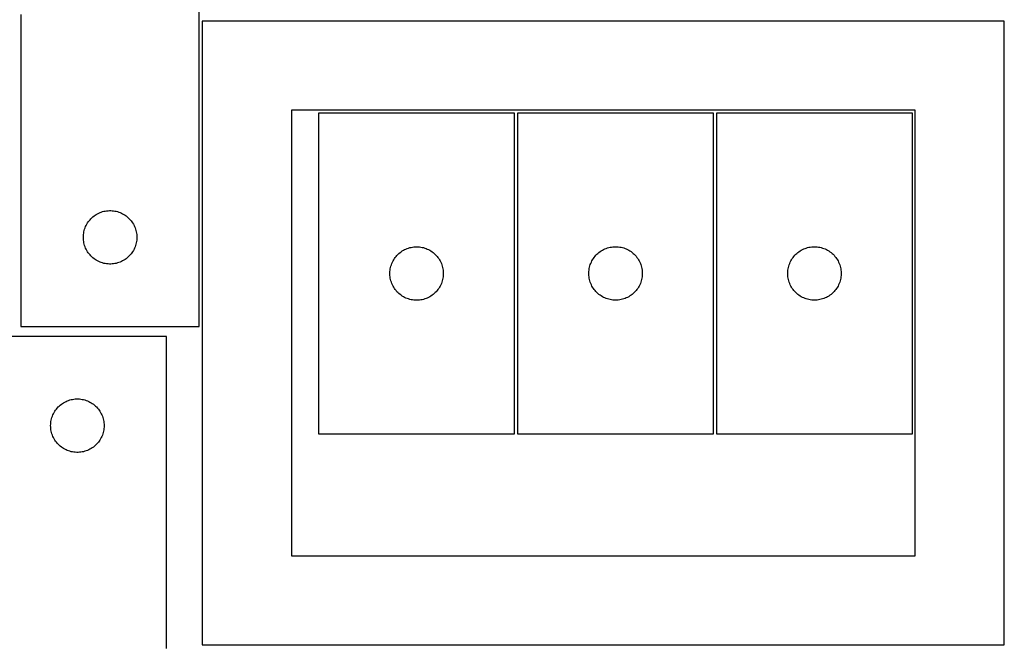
# Model space of a CAD drawing. Header units: millimetres. Extents: x 7 to 1493, y 7 to 2993.
# Tile 12 of 14: x 909 to 1462, y 2110 to 2462. Entities that reach past the tile are written whole.
import ezdxf

# ---------------------------------------------------------------- set-up
doc = ezdxf.new("R2010")
doc.units = ezdxf.units.MM
doc.layers.add('CUT', color=7, linetype='CONTINUOUS', true_color=0x000000)

msp = doc.modelspace()

# ---------------------------------------------------------------- linework, layer by layer
at = {"layer": 'CUT'}
for p, q in [((1010.165126, 2289.935582), (1010.165126, 2539.935582)), ((910.165126, 2464.935582), (910.165126, 2289.935582)), ((1461.885566, 2461.236872), (1011.885566, 2461.236872)), ((1011.885566, 2461.236872), (1011.885566, 2111.236872)), ((1461.885566, 2111.236872), (1461.885566, 2461.236872)), ((1411.885566, 2411.236872), (1061.885566, 2411.236872)), ((1061.885566, 2411.236872), (1061.885566, 2161.236872)), ((1187.137978, 2409.631542), (1077.137978, 2409.631542)), ((1077.137978, 2409.631542), (1077.137978, 2229.631542)), ((1187.137978, 2229.631542), (1187.137978, 2409.631542)), ((1188.775821, 2409.676552), (1188.775821, 2229.676552)), ((1298.775821, 2409.676552), (1188.775821, 2409.676552)), ((1298.775821, 2229.676552), (1298.775821, 2409.676552)), ((1300.359058, 2409.656029), (1300.359058, 2229.656029)), ((1410.359058, 2409.656029), (1300.359058, 2409.656029)), ((1410.359058, 2229.656029), (1410.359058, 2409.656029)), ((1411.885566, 2161.236872), (1411.885566, 2411.236872)), ((953.115475, 2353.175764), (953.80641, 2353.521116)), ((953.80641, 2353.521116), (954.514208, 2353.830442)), ((954.514208, 2353.830442), (955.23699, 2354.102921)), ((955.23699, 2354.102921), (955.972842, 2354.337831)), ((955.972842, 2354.337831), (956.71981, 2354.534548)), ((956.71981, 2354.534548), (957.475915, 2354.692552)), ((957.475915, 2354.692552), (958.239151, 2354.811423)), ((958.239151, 2354.811423), (959.007494, 2354.890845)), ((959.007494, 2354.890845), (959.778907, 2354.930609)), ((959.778907, 2354.930609), (960.551345, 2354.930609)), ((960.551345, 2354.930609), (961.322758, 2354.890845)), ((961.322758, 2354.890845), (962.091102, 2354.811423)), ((962.091102, 2354.811423), (962.854338, 2354.692552)), ((962.854338, 2354.692552), (963.610442, 2354.534548)), ((963.610442, 2354.534548), (964.357411, 2354.337831)), ((964.357411, 2354.337831), (965.093262, 2354.102921)), ((965.093262, 2354.102921), (965.816045, 2353.830442)), ((965.816045, 2353.830442), (966.523842, 2353.521116)), ((966.523842, 2353.521116), (967.214777, 2353.175764)), ((947.110848, 2347.323803), (947.508493, 2347.986025)), ((947.508493, 2347.986025), (947.939701, 2348.626899)), ((947.939701, 2348.626899), (948.403329, 2349.244725)), ((948.403329, 2349.244725), (948.898147, 2349.837864)), ((948.898147, 2349.837864), (949.422843, 2350.404745)), ((949.422843, 2350.404745), (949.976026, 2350.943863)), ((949.976026, 2350.943863), (950.556228, 2351.453789)), ((950.556228, 2351.453789), (951.161912, 2351.933171)), ((951.161912, 2351.933171), (951.79147, 2352.380738)), ((951.79147, 2352.380738), (952.443234, 2352.795302)), ((952.443234, 2352.795302), (953.115475, 2353.175764)), ((967.214777, 2353.175764), (967.887018, 2352.795302)), ((967.887018, 2352.795302), (968.538782, 2352.380738)), ((968.538782, 2352.380738), (969.16834, 2351.933171)), ((969.16834, 2351.933171), (969.774024, 2351.453789)), ((969.774024, 2351.453789), (970.354226, 2350.943863)), ((970.354226, 2350.943863), (970.907409, 2350.404745)), ((970.907409, 2350.404745), (971.432105, 2349.837864)), ((971.432105, 2349.837864), (971.926923, 2349.244725)), ((971.926923, 2349.244725), (972.390551, 2348.626899)), ((972.390551, 2348.626899), (972.82176, 2347.986025)), ((972.82176, 2347.986025), (973.219405, 2347.323803)), ((945.343808, 2342.243941), (945.482291, 2343.003863)), ((945.482291, 2343.003863), (945.65971, 2343.755649)), ((945.65971, 2343.755649), (945.875595, 2344.497305)), ((945.875595, 2344.497305), (946.129374, 2345.226864)), ((946.129374, 2345.226864), (946.420373, 2345.942391)), ((946.420373, 2345.942391), (946.74782, 2346.641989)), ((946.74782, 2346.641989), (947.110848, 2347.323803)), ((973.219405, 2347.323803), (973.582432, 2346.641989)), ((973.582432, 2346.641989), (973.90988, 2345.942391)), ((973.90988, 2345.942391), (974.200878, 2345.226864)), ((974.200878, 2345.226864), (974.454657, 2344.497305)), ((974.454657, 2344.497305), (974.670542, 2343.755649)), ((974.670542, 2343.755649), (974.847961, 2343.003863)), ((974.847961, 2343.003863), (974.986445, 2342.243941)), ((945.165126, 2339.935582), (945.185015, 2340.707764)), ((945.185015, 2339.163401), (945.165126, 2339.935582)), ((945.185015, 2340.707764), (945.244628, 2341.477897)), ((945.244628, 2338.393267), (945.185015, 2339.163401)), ((945.244628, 2341.477897), (945.343808, 2342.243941)), ((945.343808, 2337.627224), (945.244628, 2338.393267)), ((945.482291, 2336.867301), (945.343808, 2337.627224)), ((945.65971, 2336.115516), (945.482291, 2336.867301)), ((974.847961, 2336.867301), (974.670542, 2336.115516)), ((974.986445, 2337.627224), (974.847961, 2336.867301)), ((974.986445, 2342.243941), (975.085624, 2341.477897)), ((975.085624, 2338.393267), (974.986445, 2337.627224)), ((975.085624, 2341.477897), (975.145238, 2340.707764)), ((975.145238, 2339.163401), (975.085624, 2338.393267)), ((975.145238, 2340.707764), (975.165126, 2339.935582)), ((975.165126, 2339.935582), (975.145238, 2339.163401)), ((945.875595, 2335.37386), (945.65971, 2336.115516)), ((946.129374, 2334.644301), (945.875595, 2335.37386)), ((946.420373, 2333.928774), (946.129374, 2334.644301)), ((946.74782, 2333.229176), (946.420373, 2333.928774)), ((947.110848, 2332.547361), (946.74782, 2333.229176)), ((947.508493, 2331.88514), (947.110848, 2332.547361)), ((947.939701, 2331.244266), (947.508493, 2331.88514)), ((972.82176, 2331.88514), (972.390551, 2331.244266)), ((973.219405, 2332.547361), (972.82176, 2331.88514)), ((973.582432, 2333.229176), (973.219405, 2332.547361)), ((973.90988, 2333.928774), (973.582432, 2333.229176)), ((974.200878, 2334.644301), (973.90988, 2333.928774)), ((974.454657, 2335.37386), (974.200878, 2334.644301)), ((974.670542, 2336.115516), (974.454657, 2335.37386)), ((1122.235696, 2330.898521), (1122.828836, 2331.393339)), ((1122.828836, 2331.393339), (1123.446662, 2331.856967)), ((1123.446662, 2331.856967), (1124.087535, 2332.288175)), ((1124.087535, 2332.288175), (1124.749757, 2332.68582)), ((1124.749757, 2332.68582), (1125.431571, 2333.048848)), ((1125.431571, 2333.048848), (1126.13117, 2333.376295)), ((1126.13117, 2333.376295), (1126.846697, 2333.667294)), ((1126.846697, 2333.667294), (1127.576256, 2333.921072)), ((1127.576256, 2333.921072), (1128.317911, 2334.136958)), ((1128.317911, 2334.136958), (1129.069697, 2334.314377)), ((1129.069697, 2334.314377), (1129.82962, 2334.45286)), ((1129.82962, 2334.45286), (1130.595663, 2334.55204)), ((1130.595663, 2334.55204), (1131.365797, 2334.611653)), ((1131.365797, 2334.611653), (1132.137978, 2334.631542)), ((1132.137978, 2334.631542), (1132.91016, 2334.611653)), ((1132.91016, 2334.611653), (1133.680293, 2334.55204)), ((1133.680293, 2334.55204), (1134.446337, 2334.45286)), ((1134.446337, 2334.45286), (1135.206259, 2334.314377)), ((1135.206259, 2334.314377), (1135.958045, 2334.136958)), ((1135.958045, 2334.136958), (1136.699701, 2333.921072)), ((1136.699701, 2333.921072), (1137.42926, 2333.667294)), ((1137.42926, 2333.667294), (1138.144787, 2333.376295)), ((1138.144787, 2333.376295), (1138.844385, 2333.048848)), ((1138.844385, 2333.048848), (1139.526199, 2332.68582)), ((1139.526199, 2332.68582), (1140.188421, 2332.288175)), ((1140.188421, 2332.288175), (1140.829295, 2331.856967)), ((1140.829295, 2331.856967), (1141.44712, 2331.393339)), ((1141.44712, 2331.393339), (1142.04026, 2330.898521)), ((1233.873539, 2330.943531), (1234.466679, 2331.438349)), ((1234.466679, 2331.438349), (1235.084505, 2331.901977)), ((1235.084505, 2331.901977), (1235.725378, 2332.333185)), ((1235.725378, 2332.333185), (1236.3876, 2332.730831)), ((1236.3876, 2332.730831), (1237.069414, 2333.093858)), ((1237.069414, 2333.093858), (1237.769013, 2333.421306)), ((1237.769013, 2333.421306), (1238.48454, 2333.712304)), ((1238.48454, 2333.712304), (1239.214099, 2333.966083)), ((1239.214099, 2333.966083), (1239.955754, 2334.181968)), ((1239.955754, 2334.181968), (1240.70754, 2334.359387)), ((1240.70754, 2334.359387), (1241.467462, 2334.49787)), ((1241.467462, 2334.49787), (1242.233506, 2334.59705)), ((1242.233506, 2334.59705), (1243.00364, 2334.656663)), ((1243.00364, 2334.656663), (1243.775821, 2334.676552)), ((1243.775821, 2334.676552), (1244.548002, 2334.656663)), ((1244.548002, 2334.656663), (1245.318136, 2334.59705)), ((1245.318136, 2334.59705), (1246.08418, 2334.49787)), ((1246.08418, 2334.49787), (1246.844102, 2334.359387)), ((1246.844102, 2334.359387), (1247.595888, 2334.181968)), ((1247.595888, 2334.181968), (1248.337544, 2333.966083)), ((1248.337544, 2333.966083), (1249.067102, 2333.712304)), ((1249.067102, 2333.712304), (1249.78263, 2333.421306)), ((1249.78263, 2333.421306), (1250.482228, 2333.093858)), ((1250.482228, 2333.093858), (1251.164042, 2332.730831)), ((1251.164042, 2332.730831), (1251.826264, 2332.333185)), ((1251.826264, 2332.333185), (1252.467138, 2331.901977)), ((1252.467138, 2331.901977), (1253.084963, 2331.438349)), ((1253.084963, 2331.438349), (1253.678103, 2330.943531)), ((1345.456776, 2330.923008), (1346.049916, 2331.417826)), ((1346.049916, 2331.417826), (1346.667741, 2331.881454)), ((1346.667741, 2331.881454), (1347.308615, 2332.312662)), ((1347.308615, 2332.312662), (1347.970837, 2332.710308)), ((1347.970837, 2332.710308), (1348.652651, 2333.073335)), ((1348.652651, 2333.073335), (1349.352249, 2333.400783)), ((1349.352249, 2333.400783), (1350.067777, 2333.691781)), ((1350.067777, 2333.691781), (1350.797335, 2333.94556)), ((1350.797335, 2333.94556), (1351.538991, 2334.161445)), ((1351.538991, 2334.161445), (1352.290777, 2334.338864)), ((1352.290777, 2334.338864), (1353.050699, 2334.477347)), ((1353.050699, 2334.477347), (1353.816743, 2334.576527)), ((1353.816743, 2334.576527), (1354.586877, 2334.63614)), ((1354.586877, 2334.63614), (1355.359058, 2334.656029)), ((1355.359058, 2334.656029), (1356.131239, 2334.63614)), ((1356.131239, 2334.63614), (1356.901373, 2334.576527)), ((1356.901373, 2334.576527), (1357.667416, 2334.477347)), ((1357.667416, 2334.477347), (1358.427339, 2334.338864)), ((1358.427339, 2334.338864), (1359.179125, 2334.161445)), ((1359.179125, 2334.161445), (1359.92078, 2333.94556)), ((1359.92078, 2333.94556), (1360.650339, 2333.691781)), ((1360.650339, 2333.691781), (1361.365866, 2333.400783)), ((1361.365866, 2333.400783), (1362.065465, 2333.073335)), ((1362.065465, 2333.073335), (1362.747279, 2332.710308)), ((1362.747279, 2332.710308), (1363.409501, 2332.312662)), ((1363.409501, 2332.312662), (1364.050374, 2331.881454)), ((1364.050374, 2331.881454), (1364.6682, 2331.417826)), ((1364.6682, 2331.417826), (1365.26134, 2330.923008)), ((948.403329, 2330.62644), (947.939701, 2331.244266)), ((948.898147, 2330.033301), (948.403329, 2330.62644)), ((949.422843, 2329.46642), (948.898147, 2330.033301)), ((949.976026, 2328.927302), (949.422843, 2329.46642)), ((950.556228, 2328.417376), (949.976026, 2328.927302)), ((951.161912, 2327.937994), (950.556228, 2328.417376)), ((951.79147, 2327.490427), (951.161912, 2327.937994)), ((952.443234, 2327.075863), (951.79147, 2327.490427)), ((953.115475, 2326.6954), (952.443234, 2327.075863)), ((953.80641, 2326.350048), (953.115475, 2326.6954)), ((954.514208, 2326.040723), (953.80641, 2326.350048)), ((955.23699, 2325.768244), (954.514208, 2326.040723)), ((965.816045, 2326.040723), (965.093262, 2325.768244)), ((966.523842, 2326.350048), (965.816045, 2326.040723)), ((967.214777, 2326.6954), (966.523842, 2326.350048)), ((967.887018, 2327.075863), (967.214777, 2326.6954)), ((968.538782, 2327.490427), (967.887018, 2327.075863)), ((969.16834, 2327.937994), (968.538782, 2327.490427)), ((969.774024, 2328.417376), (969.16834, 2327.937994)), ((970.354226, 2328.927302), (969.774024, 2328.417376)), ((970.907409, 2329.46642), (970.354226, 2328.927302)), ((971.432105, 2330.033301), (970.907409, 2329.46642)), ((971.926923, 2330.62644), (971.432105, 2330.033301)), ((972.390551, 2331.244266), (971.926923, 2330.62644)), ((1118.243119, 2325.28246), (1118.552444, 2325.990258)), ((1118.552444, 2325.990258), (1118.897796, 2326.681193)), ((1118.897796, 2326.681193), (1119.278259, 2327.353434)), ((1119.278259, 2327.353434), (1119.692823, 2328.005197)), ((1119.692823, 2328.005197), (1120.14039, 2328.634756)), ((1120.14039, 2328.634756), (1120.619772, 2329.240439)), ((1120.619772, 2329.240439), (1121.129698, 2329.820642)), ((1121.129698, 2329.820642), (1121.668816, 2330.373824)), ((1121.668816, 2330.373824), (1122.235696, 2330.898521)), ((1142.04026, 2330.898521), (1142.607141, 2330.373824)), ((1142.607141, 2330.373824), (1143.146259, 2329.820642)), ((1143.146259, 2329.820642), (1143.656185, 2329.240439)), ((1143.656185, 2329.240439), (1144.135567, 2328.634756)), ((1144.135567, 2328.634756), (1144.583133, 2328.005197)), ((1144.583133, 2328.005197), (1144.997698, 2327.353434)), ((1144.997698, 2327.353434), (1145.37816, 2326.681193)), ((1145.37816, 2326.681193), (1145.723512, 2325.990258)), ((1145.723512, 2325.990258), (1146.032838, 2325.28246)), ((1229.880962, 2325.32747), (1230.190287, 2326.035268)), ((1230.190287, 2326.035268), (1230.535639, 2326.726203)), ((1230.535639, 2326.726203), (1230.916102, 2327.398444)), ((1230.916102, 2327.398444), (1231.330666, 2328.050208)), ((1231.330666, 2328.050208), (1231.778232, 2328.679766)), ((1231.778232, 2328.679766), (1232.257614, 2329.28545)), ((1232.257614, 2329.28545), (1232.767541, 2329.865652)), ((1232.767541, 2329.865652), (1233.306659, 2330.418835)), ((1233.306659, 2330.418835), (1233.873539, 2330.943531)), ((1253.678103, 2330.943531), (1254.244983, 2330.418835)), ((1254.244983, 2330.418835), (1254.784102, 2329.865652)), ((1254.784102, 2329.865652), (1255.294028, 2329.28545)), ((1255.294028, 2329.28545), (1255.77341, 2328.679766)), ((1255.77341, 2328.679766), (1256.220976, 2328.050208)), ((1256.220976, 2328.050208), (1256.635541, 2327.398444)), ((1256.635541, 2327.398444), (1257.016003, 2326.726203)), ((1257.016003, 2326.726203), (1257.361355, 2326.035268)), ((1257.361355, 2326.035268), (1257.670681, 2325.32747)), ((1341.464198, 2325.306947), (1341.773524, 2326.014745)), ((1341.773524, 2326.014745), (1342.118876, 2326.70568)), ((1342.118876, 2326.70568), (1342.499338, 2327.377921)), ((1342.499338, 2327.377921), (1342.913903, 2328.029685)), ((1342.913903, 2328.029685), (1343.361469, 2328.659243)), ((1343.361469, 2328.659243), (1343.840851, 2329.264927)), ((1343.840851, 2329.264927), (1344.350777, 2329.845129)), ((1344.350777, 2329.845129), (1344.889896, 2330.398312)), ((1344.889896, 2330.398312), (1345.456776, 2330.923008)), ((1365.26134, 2330.923008), (1365.82822, 2330.398312)), ((1365.82822, 2330.398312), (1366.367338, 2329.845129)), ((1366.367338, 2329.845129), (1366.877265, 2329.264927)), ((1366.877265, 2329.264927), (1367.356647, 2328.659243)), ((1367.356647, 2328.659243), (1367.804213, 2328.029685)), ((1367.804213, 2328.029685), (1368.218777, 2327.377921)), ((1368.218777, 2327.377921), (1368.59924, 2326.70568)), ((1368.59924, 2326.70568), (1368.944592, 2326.014745)), ((1368.944592, 2326.014745), (1369.253917, 2325.306947)), ((955.972842, 2325.533334), (955.23699, 2325.768244)), ((956.71981, 2325.336617), (955.972842, 2325.533334)), ((957.475915, 2325.178613), (956.71981, 2325.336617)), ((958.239151, 2325.059742), (957.475915, 2325.178613)), ((959.007494, 2324.98032), (958.239151, 2325.059742)), ((959.778907, 2324.940555), (959.007494, 2324.98032)), ((960.551345, 2324.940555), (959.778907, 2324.940555)), ((961.322758, 2324.98032), (960.551345, 2324.940555)), ((962.091102, 2325.059742), (961.322758, 2324.98032)), ((962.854338, 2325.178613), (962.091102, 2325.059742)), ((963.610442, 2325.336617), (962.854338, 2325.178613)), ((964.357411, 2325.533334), (963.610442, 2325.336617)), ((965.093262, 2325.768244), (964.357411, 2325.533334)), ((1117.142951, 2320.01776), (1117.182715, 2320.789174)), ((1117.182715, 2320.789174), (1117.262138, 2321.557517)), ((1117.262138, 2321.557517), (1117.381009, 2322.320753)), ((1117.381009, 2322.320753), (1117.539013, 2323.076858)), ((1117.539013, 2323.076858), (1117.73573, 2323.823826)), ((1117.73573, 2323.823826), (1117.97064, 2324.559677)), ((1117.97064, 2324.559677), (1118.243119, 2325.28246)), ((1146.032838, 2325.28246), (1146.305317, 2324.559677)), ((1146.305317, 2324.559677), (1146.540226, 2323.823826)), ((1146.540226, 2323.823826), (1146.736944, 2323.076858)), ((1146.736944, 2323.076858), (1146.894948, 2322.320753)), ((1146.894948, 2322.320753), (1147.013818, 2321.557517)), ((1147.013818, 2321.557517), (1147.093241, 2320.789174)), ((1147.093241, 2320.789174), (1147.133005, 2320.01776)), ((1228.780794, 2320.062771), (1228.820558, 2320.834184)), ((1228.820558, 2320.834184), (1228.899981, 2321.602527)), ((1228.899981, 2321.602527), (1229.018852, 2322.365763)), ((1229.018852, 2322.365763), (1229.176856, 2323.121868)), ((1229.176856, 2323.121868), (1229.373573, 2323.868837)), ((1229.373573, 2323.868837), (1229.608483, 2324.604688)), ((1229.608483, 2324.604688), (1229.880962, 2325.32747)), ((1257.670681, 2325.32747), (1257.94316, 2324.604688)), ((1257.94316, 2324.604688), (1258.178069, 2323.868837)), ((1258.178069, 2323.868837), (1258.374787, 2323.121868)), ((1258.374787, 2323.121868), (1258.53279, 2322.365763)), ((1258.53279, 2322.365763), (1258.651661, 2321.602527)), ((1258.651661, 2321.602527), (1258.731084, 2320.834184)), ((1258.731084, 2320.834184), (1258.770848, 2320.062771)), ((1340.364031, 2320.042248), (1340.403795, 2320.813661)), ((1340.403795, 2320.813661), (1340.483218, 2321.582004)), ((1340.483218, 2321.582004), (1340.602089, 2322.34524)), ((1340.602089, 2322.34524), (1340.760092, 2323.101345)), ((1340.760092, 2323.101345), (1340.95681, 2323.848313)), ((1340.95681, 2323.848313), (1341.191719, 2324.584165)), ((1341.191719, 2324.584165), (1341.464198, 2325.306947)), ((1369.253917, 2325.306947), (1369.526396, 2324.584165)), ((1369.526396, 2324.584165), (1369.761306, 2323.848313)), ((1369.761306, 2323.848313), (1369.958023, 2323.101345)), ((1369.958023, 2323.101345), (1370.116027, 2322.34524)), ((1370.116027, 2322.34524), (1370.234898, 2321.582004)), ((1370.234898, 2321.582004), (1370.314321, 2320.813661)), ((1370.314321, 2320.813661), (1370.354085, 2320.042248)), ((1117.142951, 2319.245323), (1117.142951, 2320.01776)), ((1117.182715, 2318.47391), (1117.142951, 2319.245323)), ((1117.262138, 2317.705566), (1117.182715, 2318.47391)), ((1117.381009, 2316.94233), (1117.262138, 2317.705566)), ((1117.539013, 2316.186226), (1117.381009, 2316.94233)), ((1117.73573, 2315.439257), (1117.539013, 2316.186226)), ((1117.97064, 2314.703406), (1117.73573, 2315.439257)), ((1146.540226, 2315.439257), (1146.305317, 2314.703406)), ((1146.736944, 2316.186226), (1146.540226, 2315.439257)), ((1146.894948, 2316.94233), (1146.736944, 2316.186226)), ((1147.013818, 2317.705566), (1146.894948, 2316.94233)), ((1147.093241, 2318.47391), (1147.013818, 2317.705566)), ((1147.133005, 2319.245323), (1147.093241, 2318.47391)), ((1147.133005, 2320.01776), (1147.133005, 2319.245323)), ((1228.780794, 2319.290333), (1228.780794, 2320.062771)), ((1228.820558, 2318.51892), (1228.780794, 2319.290333)), ((1228.899981, 2317.750577), (1228.820558, 2318.51892)), ((1229.018852, 2316.987341), (1228.899981, 2317.750577)), ((1229.176856, 2316.231236), (1229.018852, 2316.987341)), ((1229.373573, 2315.484268), (1229.176856, 2316.231236)), ((1229.608483, 2314.748416), (1229.373573, 2315.484268)), ((1229.880962, 2314.025634), (1229.608483, 2314.748416)), ((1257.94316, 2314.748416), (1257.670681, 2314.025634)), ((1258.178069, 2315.484268), (1257.94316, 2314.748416)), ((1258.374787, 2316.231236), (1258.178069, 2315.484268)), ((1258.53279, 2316.987341), (1258.374787, 2316.231236)), ((1258.651661, 2317.750577), (1258.53279, 2316.987341)), ((1258.731084, 2318.51892), (1258.651661, 2317.750577)), ((1258.770848, 2319.290333), (1258.731084, 2318.51892)), ((1258.770848, 2320.062771), (1258.770848, 2319.290333)), ((1340.364031, 2319.26981), (1340.364031, 2320.042248)), ((1340.403795, 2318.498397), (1340.364031, 2319.26981)), ((1340.483218, 2317.730054), (1340.403795, 2318.498397)), ((1340.602089, 2316.966818), (1340.483218, 2317.730054)), ((1340.760092, 2316.210713), (1340.602089, 2316.966818)), ((1340.95681, 2315.463744), (1340.760092, 2316.210713)), ((1341.191719, 2314.727893), (1340.95681, 2315.463744)), ((1369.761306, 2315.463744), (1369.526396, 2314.727893)), ((1369.958023, 2316.210713), (1369.761306, 2315.463744)), ((1370.116027, 2316.966818), (1369.958023, 2316.210713)), ((1370.234898, 2317.730054), (1370.116027, 2316.966818)), ((1370.314321, 2318.498397), (1370.234898, 2317.730054)), ((1370.354085, 2319.26981), (1370.314321, 2318.498397)), ((1370.354085, 2320.042248), (1370.354085, 2319.26981)), ((1118.243119, 2313.980623), (1117.97064, 2314.703406)), ((1118.552444, 2313.272826), (1118.243119, 2313.980623)), ((1118.897796, 2312.581891), (1118.552444, 2313.272826)), ((1119.278259, 2311.90965), (1118.897796, 2312.581891)), ((1119.692823, 2311.257886), (1119.278259, 2311.90965)), ((1120.14039, 2310.628327), (1119.692823, 2311.257886)), ((1120.619772, 2310.022644), (1120.14039, 2310.628327)), ((1121.129698, 2309.442442), (1120.619772, 2310.022644)), ((1121.668816, 2308.889259), (1121.129698, 2309.442442)), ((1143.146259, 2309.442442), (1142.607141, 2308.889259)), ((1143.656185, 2310.022644), (1143.146259, 2309.442442)), ((1144.135567, 2310.628327), (1143.656185, 2310.022644)), ((1144.583133, 2311.257886), (1144.135567, 2310.628327)), ((1144.997698, 2311.90965), (1144.583133, 2311.257886)), ((1145.37816, 2312.581891), (1144.997698, 2311.90965)), ((1145.723512, 2313.272826), (1145.37816, 2312.581891)), ((1146.032838, 2313.980623), (1145.723512, 2313.272826)), ((1146.305317, 2314.703406), (1146.032838, 2313.980623)), ((1230.190287, 2313.317836), (1229.880962, 2314.025634)), ((1230.535639, 2312.626901), (1230.190287, 2313.317836)), ((1230.916102, 2311.95466), (1230.535639, 2312.626901)), ((1231.330666, 2311.302896), (1230.916102, 2311.95466)), ((1231.778232, 2310.673338), (1231.330666, 2311.302896)), ((1232.257614, 2310.067654), (1231.778232, 2310.673338)), ((1232.767541, 2309.487452), (1232.257614, 2310.067654)), ((1233.306659, 2308.934269), (1232.767541, 2309.487452)), ((1254.784102, 2309.487452), (1254.244983, 2308.934269)), ((1255.294028, 2310.067654), (1254.784102, 2309.487452)), ((1255.77341, 2310.673338), (1255.294028, 2310.067654)), ((1256.220976, 2311.302896), (1255.77341, 2310.673338)), ((1256.635541, 2311.95466), (1256.220976, 2311.302896)), ((1257.016003, 2312.626901), (1256.635541, 2311.95466)), ((1257.361355, 2313.317836), (1257.016003, 2312.626901)), ((1257.670681, 2314.025634), (1257.361355, 2313.317836)), ((1341.464198, 2314.005111), (1341.191719, 2314.727893)), ((1341.773524, 2313.297313), (1341.464198, 2314.005111)), ((1342.118876, 2312.606378), (1341.773524, 2313.297313)), ((1342.499338, 2311.934137), (1342.118876, 2312.606378)), ((1342.913903, 2311.282373), (1342.499338, 2311.934137)), ((1343.361469, 2310.652815), (1342.913903, 2311.282373)), ((1343.840851, 2310.047131), (1343.361469, 2310.652815)), ((1344.350777, 2309.466929), (1343.840851, 2310.047131)), ((1344.889896, 2308.913746), (1344.350777, 2309.466929)), ((1366.367338, 2309.466929), (1365.82822, 2308.913746)), ((1366.877265, 2310.047131), (1366.367338, 2309.466929)), ((1367.356647, 2310.652815), (1366.877265, 2310.047131)), ((1367.804213, 2311.282373), (1367.356647, 2310.652815)), ((1368.218777, 2311.934137), (1367.804213, 2311.282373)), ((1368.59924, 2312.606378), (1368.218777, 2311.934137)), ((1368.944592, 2313.297313), (1368.59924, 2312.606378)), ((1369.253917, 2314.005111), (1368.944592, 2313.297313)), ((1369.526396, 2314.727893), (1369.253917, 2314.005111)), ((1122.235696, 2308.364563), (1121.668816, 2308.889259)), ((1122.828836, 2307.869745), (1122.235696, 2308.364563)), ((1123.446662, 2307.406117), (1122.828836, 2307.869745)), ((1124.087535, 2306.974908), (1123.446662, 2307.406117)), ((1124.749757, 2306.577263), (1124.087535, 2306.974908)), ((1125.431571, 2306.214235), (1124.749757, 2306.577263)), ((1126.13117, 2305.886788), (1125.431571, 2306.214235)), ((1126.846697, 2305.595789), (1126.13117, 2305.886788)), ((1127.576256, 2305.342011), (1126.846697, 2305.595789)), ((1128.317911, 2305.126126), (1127.576256, 2305.342011)), ((1129.069697, 2304.948706), (1128.317911, 2305.126126)), ((1129.82962, 2304.810223), (1129.069697, 2304.948706)), ((1130.595663, 2304.711044), (1129.82962, 2304.810223)), ((1131.365797, 2304.65143), (1130.595663, 2304.711044)), ((1132.137978, 2304.631542), (1131.365797, 2304.65143)), ((1132.91016, 2304.65143), (1132.137978, 2304.631542)), ((1133.680293, 2304.711044), (1132.91016, 2304.65143)), ((1134.446337, 2304.810223), (1133.680293, 2304.711044)), ((1135.206259, 2304.948706), (1134.446337, 2304.810223)), ((1135.958045, 2305.126126), (1135.206259, 2304.948706)), ((1136.699701, 2305.342011), (1135.958045, 2305.126126)), ((1137.42926, 2305.595789), (1136.699701, 2305.342011)), ((1138.144787, 2305.886788), (1137.42926, 2305.595789)), ((1138.844385, 2306.214235), (1138.144787, 2305.886788)), ((1139.526199, 2306.577263), (1138.844385, 2306.214235)), ((1140.188421, 2306.974908), (1139.526199, 2306.577263)), ((1140.829295, 2307.406117), (1140.188421, 2306.974908)), ((1141.44712, 2307.869745), (1140.829295, 2307.406117)), ((1142.04026, 2308.364563), (1141.44712, 2307.869745)), ((1142.607141, 2308.889259), (1142.04026, 2308.364563)), ((1233.873539, 2308.409573), (1233.306659, 2308.934269)), ((1234.466679, 2307.914755), (1233.873539, 2308.409573)), ((1235.084505, 2307.451127), (1234.466679, 2307.914755)), ((1235.725378, 2307.019919), (1235.084505, 2307.451127)), ((1236.3876, 2306.622273), (1235.725378, 2307.019919)), ((1237.069414, 2306.259246), (1236.3876, 2306.622273)), ((1237.769013, 2305.931798), (1237.069414, 2306.259246)), ((1238.48454, 2305.6408), (1237.769013, 2305.931798)), ((1239.214099, 2305.387021), (1238.48454, 2305.6408)), ((1239.955754, 2305.171136), (1239.214099, 2305.387021)), ((1240.70754, 2304.993717), (1239.955754, 2305.171136)), ((1241.467462, 2304.855234), (1240.70754, 2304.993717)), ((1242.233506, 2304.756054), (1241.467462, 2304.855234)), ((1243.00364, 2304.696441), (1242.233506, 2304.756054)), ((1243.775821, 2304.676552), (1243.00364, 2304.696441)), ((1244.548002, 2304.696441), (1243.775821, 2304.676552)), ((1245.318136, 2304.756054), (1244.548002, 2304.696441)), ((1246.08418, 2304.855234), (1245.318136, 2304.756054)), ((1246.844102, 2304.993717), (1246.08418, 2304.855234)), ((1247.595888, 2305.171136), (1246.844102, 2304.993717)), ((1248.337544, 2305.387021), (1247.595888, 2305.171136)), ((1249.067102, 2305.6408), (1248.337544, 2305.387021)), ((1249.78263, 2305.931798), (1249.067102, 2305.6408)), ((1250.482228, 2306.259246), (1249.78263, 2305.931798)), ((1251.164042, 2306.622273), (1250.482228, 2306.259246)), ((1251.826264, 2307.019919), (1251.164042, 2306.622273)), ((1252.467138, 2307.451127), (1251.826264, 2307.019919)), ((1253.084963, 2307.914755), (1252.467138, 2307.451127)), ((1253.678103, 2308.409573), (1253.084963, 2307.914755)), ((1254.244983, 2308.934269), (1253.678103, 2308.409573)), ((1345.456776, 2308.38905), (1344.889896, 2308.913746)), ((1346.049916, 2307.894232), (1345.456776, 2308.38905)), ((1346.667741, 2307.430604), (1346.049916, 2307.894232)), ((1347.308615, 2306.999396), (1346.667741, 2307.430604)), ((1347.970837, 2306.60175), (1347.308615, 2306.999396)), ((1348.652651, 2306.238723), (1347.970837, 2306.60175)), ((1349.352249, 2305.911275), (1348.652651, 2306.238723)), ((1350.067777, 2305.620277), (1349.352249, 2305.911275)), ((1350.797335, 2305.366498), (1350.067777, 2305.620277)), ((1351.538991, 2305.150613), (1350.797335, 2305.366498)), ((1352.290777, 2304.973194), (1351.538991, 2305.150613)), ((1353.050699, 2304.834711), (1352.290777, 2304.973194)), ((1353.816743, 2304.735531), (1353.050699, 2304.834711)), ((1354.586877, 2304.675918), (1353.816743, 2304.735531)), ((1355.359058, 2304.656029), (1354.586877, 2304.675918)), ((1356.131239, 2304.675918), (1355.359058, 2304.656029)), ((1356.901373, 2304.735531), (1356.131239, 2304.675918)), ((1357.667416, 2304.834711), (1356.901373, 2304.735531)), ((1358.427339, 2304.973194), (1357.667416, 2304.834711)), ((1359.179125, 2305.150613), (1358.427339, 2304.973194)), ((1359.92078, 2305.366498), (1359.179125, 2305.150613)), ((1360.650339, 2305.620277), (1359.92078, 2305.366498)), ((1361.365866, 2305.911275), (1360.650339, 2305.620277)), ((1362.065465, 2306.238723), (1361.365866, 2305.911275)), ((1362.747279, 2306.60175), (1362.065465, 2306.238723)), ((1363.409501, 2306.999396), (1362.747279, 2306.60175)), ((1364.050374, 2307.430604), (1363.409501, 2306.999396)), ((1364.6682, 2307.894232), (1364.050374, 2307.430604)), ((1365.26134, 2308.38905), (1364.6682, 2307.894232)), ((1365.82822, 2308.913746), (1365.26134, 2308.38905)), ((910.165126, 2289.935582), (1010.165126, 2289.935582)), ((991.818665, 2284.276397), (891.818665, 2284.276397)), ((991.818665, 2109.276397), (991.818665, 2284.276397)), ((936.167747, 2248.171256), (936.89053, 2248.443735)), ((936.89053, 2248.443735), (937.626381, 2248.678645)), ((937.626381, 2248.678645), (938.373349, 2248.875362)), ((938.373349, 2248.875362), (939.129454, 2249.033366)), ((939.129454, 2249.033366), (939.89269, 2249.152237)), ((939.89269, 2249.152237), (940.661033, 2249.23166)), ((940.661033, 2249.23166), (941.432447, 2249.271424)), ((941.432447, 2249.271424), (942.204884, 2249.271424)), ((942.204884, 2249.271424), (942.976297, 2249.23166)), ((942.976297, 2249.23166), (943.744641, 2249.152237)), ((943.744641, 2249.152237), (944.507877, 2249.033366)), ((944.507877, 2249.033366), (945.263981, 2248.875362)), ((945.263981, 2248.875362), (946.01095, 2248.678645)), ((946.01095, 2248.678645), (946.746801, 2248.443735)), ((946.746801, 2248.443735), (947.469584, 2248.171256)), ((929.162032, 2242.32684), (929.59324, 2242.967713)), ((929.59324, 2242.967713), (930.056868, 2243.585539)), ((930.056868, 2243.585539), (930.551686, 2244.178679)), ((930.551686, 2244.178679), (931.076382, 2244.745559)), ((931.076382, 2244.745559), (931.629565, 2245.284677)), ((931.629565, 2245.284677), (932.209768, 2245.794604)), ((932.209768, 2245.794604), (932.815451, 2246.273986)), ((932.815451, 2246.273986), (933.445009, 2246.721552)), ((933.445009, 2246.721552), (934.096773, 2247.136116)), ((934.096773, 2247.136116), (934.769014, 2247.516579)), ((934.769014, 2247.516579), (935.459949, 2247.861931)), ((935.459949, 2247.861931), (936.167747, 2248.171256)), ((947.469584, 2248.171256), (948.177381, 2247.861931)), ((948.177381, 2247.861931), (948.868316, 2247.516579)), ((948.868316, 2247.516579), (949.540557, 2247.136116)), ((949.540557, 2247.136116), (950.192321, 2246.721552)), ((950.192321, 2246.721552), (950.821879, 2246.273986)), ((950.821879, 2246.273986), (951.427563, 2245.794604)), ((951.427563, 2245.794604), (952.007765, 2245.284677)), ((952.007765, 2245.284677), (952.560948, 2244.745559)), ((952.560948, 2244.745559), (953.085644, 2244.178679)), ((953.085644, 2244.178679), (953.580462, 2243.585539)), ((953.580462, 2243.585539), (954.04409, 2242.967713)), ((954.04409, 2242.967713), (954.475299, 2242.32684)), ((927.13583, 2237.344678), (927.313249, 2238.096464)), ((927.313249, 2238.096464), (927.529135, 2238.838119)), ((927.529135, 2238.838119), (927.782913, 2239.567678)), ((927.782913, 2239.567678), (928.073912, 2240.283205)), ((928.073912, 2240.283205), (928.401359, 2240.982804)), ((928.401359, 2240.982804), (928.764387, 2241.664618)), ((928.764387, 2241.664618), (929.162032, 2242.32684)), ((954.475299, 2242.32684), (954.872944, 2241.664618)), ((954.872944, 2241.664618), (955.235971, 2240.982804)), ((955.235971, 2240.982804), (955.563419, 2240.283205)), ((955.563419, 2240.283205), (955.854418, 2239.567678)), ((955.854418, 2239.567678), (956.108196, 2238.838119)), ((956.108196, 2238.838119), (956.324081, 2238.096464)), ((956.324081, 2238.096464), (956.501501, 2237.344678)), ((926.818665, 2234.276397), (926.838554, 2235.048578)), ((926.838554, 2233.504216), (926.818665, 2234.276397)), ((926.838554, 2235.048578), (926.898167, 2235.818712)), ((926.898167, 2232.734082), (926.838554, 2233.504216)), ((926.898167, 2235.818712), (926.997347, 2236.584755)), ((926.997347, 2231.968038), (926.898167, 2232.734082)), ((926.997347, 2236.584755), (927.13583, 2237.344678)), ((927.13583, 2231.208116), (926.997347, 2231.968038)), ((956.501501, 2237.344678), (956.639984, 2236.584755)), ((956.639984, 2231.968038), (956.501501, 2231.208116)), ((956.639984, 2236.584755), (956.739163, 2235.818712)), ((956.739163, 2232.734082), (956.639984, 2231.968038)), ((956.739163, 2235.818712), (956.798777, 2235.048578)), ((956.798777, 2233.504216), (956.739163, 2232.734082)), ((956.798777, 2235.048578), (956.818665, 2234.276397)), ((956.818665, 2234.276397), (956.798777, 2233.504216)), ((927.313249, 2230.45633), (927.13583, 2231.208116)), ((927.529135, 2229.714674), (927.313249, 2230.45633)), ((927.782913, 2228.985116), (927.529135, 2229.714674)), ((928.073912, 2228.269588), (927.782913, 2228.985116)), ((928.401359, 2227.56999), (928.073912, 2228.269588)), ((928.764387, 2226.888176), (928.401359, 2227.56999)), ((929.162032, 2226.225954), (928.764387, 2226.888176)), ((954.872944, 2226.888176), (954.475299, 2226.225954)), ((955.235971, 2227.56999), (954.872944, 2226.888176)), ((955.563419, 2228.269588), (955.235971, 2227.56999)), ((955.854418, 2228.985116), (955.563419, 2228.269588)), ((956.108196, 2229.714674), (955.854418, 2228.985116)), ((956.324081, 2230.45633), (956.108196, 2229.714674)), ((956.501501, 2231.208116), (956.324081, 2230.45633)), ((1077.137978, 2229.631542), (1187.137978, 2229.631542)), ((1188.775821, 2229.676552), (1298.775821, 2229.676552)), ((1300.359058, 2229.656029), (1410.359058, 2229.656029)), ((929.59324, 2225.58508), (929.162032, 2226.225954)), ((930.056868, 2224.967255), (929.59324, 2225.58508)), ((930.551686, 2224.374115), (930.056868, 2224.967255)), ((931.076382, 2223.807235), (930.551686, 2224.374115)), ((931.629565, 2223.268116), (931.076382, 2223.807235)), ((932.209768, 2222.75819), (931.629565, 2223.268116)), ((932.815451, 2222.278808), (932.209768, 2222.75819)), ((933.445009, 2221.831242), (932.815451, 2222.278808)), ((934.096773, 2221.416677), (933.445009, 2221.831242)), ((934.769014, 2221.036215), (934.096773, 2221.416677)), ((935.459949, 2220.690863), (934.769014, 2221.036215)), ((948.868316, 2221.036215), (948.177381, 2220.690863)), ((949.540557, 2221.416677), (948.868316, 2221.036215)), ((950.192321, 2221.831242), (949.540557, 2221.416677)), ((950.821879, 2222.278808), (950.192321, 2221.831242)), ((951.427563, 2222.75819), (950.821879, 2222.278808)), ((952.007765, 2223.268116), (951.427563, 2222.75819)), ((952.560948, 2223.807235), (952.007765, 2223.268116)), ((953.085644, 2224.374115), (952.560948, 2223.807235)), ((953.580462, 2224.967255), (953.085644, 2224.374115)), ((954.04409, 2225.58508), (953.580462, 2224.967255)), ((954.475299, 2226.225954), (954.04409, 2225.58508)), ((936.167747, 2220.381537), (935.459949, 2220.690863)), ((936.89053, 2220.109058), (936.167747, 2220.381537)), ((937.626381, 2219.874149), (936.89053, 2220.109058)), ((938.373349, 2219.677431), (937.626381, 2219.874149)), ((939.129454, 2219.519428), (938.373349, 2219.677431)), ((939.89269, 2219.400557), (939.129454, 2219.519428)), ((940.661033, 2219.321134), (939.89269, 2219.400557)), ((941.432447, 2219.28137), (940.661033, 2219.321134)), ((942.204884, 2219.28137), (941.432447, 2219.28137)), ((942.976297, 2219.321134), (942.204884, 2219.28137)), ((943.744641, 2219.400557), (942.976297, 2219.321134)), ((944.507877, 2219.519428), (943.744641, 2219.400557)), ((945.263981, 2219.677431), (944.507877, 2219.519428)), ((946.01095, 2219.874149), (945.263981, 2219.677431)), ((946.746801, 2220.109058), (946.01095, 2219.874149)), ((947.469584, 2220.381537), (946.746801, 2220.109058)), ((948.177381, 2220.690863), (947.469584, 2220.381537)), ((1061.885566, 2161.236872), (1411.885566, 2161.236872)), ((1011.885566, 2111.236872), (1461.885566, 2111.236872))]:
    msp.add_line(p, q, dxfattribs=at)

doc.saveas('drawing.dxf')
